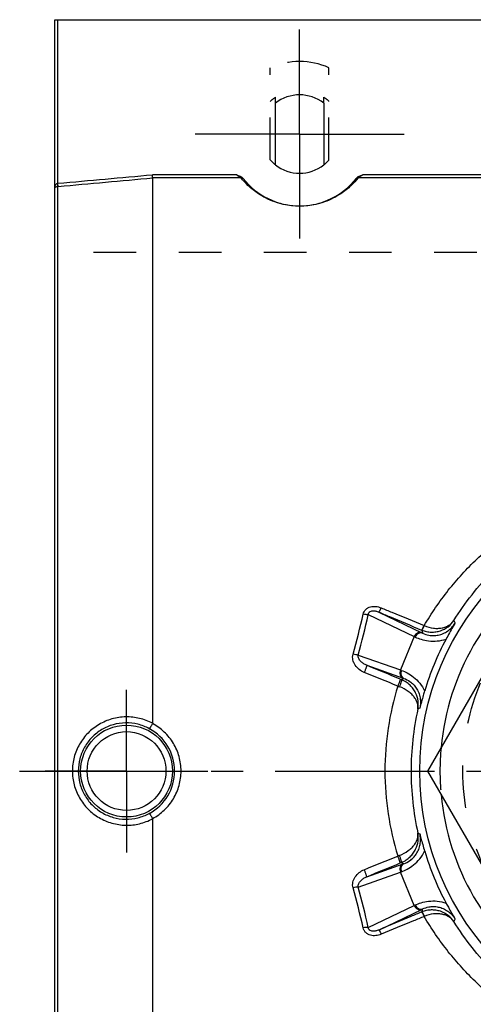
# Model space of a CAD drawing. Header units: millimetres. Extents: x 397 to 603, y 380 to 620.
# Tile 5 of 10: x 397 to 467, y 464 to 615. Entities that reach past the tile are written whole.
import ezdxf

# ---------------------------------------------------------------- set-up
doc = ezdxf.new("R2010")
doc.units = ezdxf.units.MM
doc.header["$LTSCALE"] = 65.185185
doc.linetypes.add('CENTER', pattern=[0.6, 0.375, -0.075, 0.075, -0.075])
doc.linetypes.add('HIDDEN', pattern=[0.2, 0.1, -0.1])
for name, color, linetype in [('ACHSEN_S', 7, 'CONTINUOUS'), ('FASEN', 7, 'CONTINUOUS'), ('FLAECHEN', 7, 'CONTINUOUS'), ('KOERPER', 7, 'CONTINUOUS'), ('KONST.EL_MIT_GEO', 7, 'CONTINUOUS')]:
    doc.layers.add(name, color=color, linetype=linetype)

msp = doc.modelspace()

# ---------------------------------------------------------------- linework, layer by layer
at = {"layer": 'ACHSEN_S', "color": 2, "linetype": 'CENTER'}
msp.add_line((397.13, 500), (602.87, 500), dxfattribs=at)
at = {"layer": 'FASEN', "color": 7, "linetype": 'Continuous'}
msp.add_circle((500, 500), 41.6, dxfattribs=at)
for start, end in [(125.3843, 174.6155), (185.3845, 234.6157)]:
    msp.add_arc((500, 500), 38.5, start, end, dxfattribs=at)
at = {"layer": 'FASEN', "color": 8, "linetype": 'HIDDEN'}
msp.add_arc((500, 500), 38.5, 174.6155, 185.3845, dxfattribs=at)
at = {"layer": 'FLAECHEN', "color": 8, "linetype": 'HIDDEN'}
msp.add_line((597.5, 579.37), (402.5, 579.37), dxfattribs=at)
at = {"layer": 'FLAECHEN', "color": 2, "linetype": 'CENTER'}
for q in [(413.5, 512.45), (401.05, 500), (413.5, 487.55), (425.95, 500)]:
    msp.add_line((413.5, 500), q, dxfattribs=at)
at = {"layer": 'KOERPER', "color": 8, "linetype": 'HIDDEN'}
for p, q in [((435.5, 593.53), (435.5, 607.64)), ((444.5, 593.53), (444.5, 607.64)), ((436.3, 602.22), (436.3, 603.12)), ((443.7, 602.22), (443.7, 603.12))]:
    msp.add_line(p, q, dxfattribs=at)
at = {"layer": 'KOERPER', "color": 7, "linetype": 'Continuous'}
for p, q in [((436.3, 592.78), (436.3, 602.22)), ((443.7, 602.22), (443.7, 592.78))]:
    msp.add_line(p, q, dxfattribs=at)
at = {"layer": 'KOERPER', "color": 8, "linetype": 'HIDDEN'}
for radius, start, end in [(6.73, 123.3633, 131.9786), (6.73, 48.0214, 56.6367), (6, 221.4096, 231.9269), (6, 308.0731, 318.5904)]:
    msp.add_arc((440, 597.5), radius, start, end, dxfattribs=at)
at = {"layer": 'KOERPER', "color": 7, "linetype": 'Continuous'}
for start, end in [(51.9269, 128.0731), (231.9269, 308.0731)]:
    msp.add_arc((440, 597.5), 6, start, end, dxfattribs=at)
at = {"layer": 'KONST.EL_MIT_GEO', "color": 7, "linetype": 'Continuous'}
for p, q in [((402.5, 385), (402.5, 615)), ((402.5, 615), (597.5, 615)), ((403, 589.96), (403, 615)), ((430.33, 591.27), (417.48, 591.27)), ((417.5, 507.31), (417.5, 590.79)), ((431.03, 590.79), (417.5, 590.79)), ((551.03, 590.79), (448.97, 590.79)), ((550.33, 591.27), (449.67, 591.27)), ((402.96, 410.53), (402.96, 589.47)), ((403.04, 589.48), (403, 589.96)), ((479.79, 535), (459.59, 500)), ((450.52, 523.94), (457.56, 520.57)), ((452.12, 524.33), (458.71, 521.17)), ((457.56, 520.57), (455.44, 515.47)), ((448.96, 517.76), (455.44, 515.47)), ((450.28, 516.18), (455.84, 514.22)), ((459.59, 500), (479.79, 465)), ((417.5, 409.21), (417.5, 492.69)), ((450.28, 483.82), (455.84, 485.78)), ((448.96, 482.24), (455.44, 484.53)), ((457.56, 479.43), (455.44, 484.53)), ((450.52, 476.06), (457.56, 479.43)), ((452.12, 475.67), (458.71, 478.83))]:
    msp.add_line(p, q, dxfattribs=at)
at = {"layer": 'KONST.EL_MIT_GEO', "color": 2, "linetype": 'CENTER'}
for q in [(440, 613.5), (424, 597.5), (440, 581.5), (456, 597.5)]:
    msp.add_line((440, 597.5), q, dxfattribs=at)
at = {"layer": 'KONST.EL_MIT_GEO', "color": 8, "linetype": 'HIDDEN'}
msp.add_circle((500, 500), 35, dxfattribs=at)
at = {"layer": 'KONST.EL_MIT_GEO', "color": 7, "linetype": 'Continuous'}
for radius in [7.03, 6.03]:
    msp.add_circle((413.5, 500), radius, dxfattribs=at)
at = {"layer": 'KONST.EL_MIT_GEO', "color": 8, "linetype": 'HIDDEN'}
msp.add_arc((440, 597.5), 11.1, 66.0734, 113.9266, dxfattribs=at)
at = {"layer": 'KONST.EL_MIT_GEO', "color": 7, "linetype": 'Continuous'}
for centre, radius, start, end in [((402.83, 590.89), 0.95, 277.624, 280.2848), ((402.71, 593.17), 3.71, 273.8317, 275.1811), ((440, 597.5), 11, 218.1081, 321.8919), ((317.51, 554.62), 135.74, 344.2993, 346.964), ((315.65, 554.83), 138.37, 344.4566, 347.0968), ((580.71, 565.8), 124.64, 200.0649, 200.2759), ((460.23, 525.26), 3.99, 247.3734, 247.7805), ((597.58, 565.47), 145.66, 197.5376, 197.7303), ((460.22, 525.05), 3.01, 247.5264, 247.931), ((473.05, 553.7), 36.57, 244.9366, 245.1923), ((469.69, 544.11), 25.43, 244.4248, 244.7314), ((499.89, 500.05), 42.53, 151.7065, 163.2935), ((442.97, 481.09), 36.57, 69.8077, 70.0634), ((488.06, 593.3), 85.7, 247.6063, 247.7423), ((522.64, 384.83), 145.52, 117.2693, 117.4297), ((447.38, 490.24), 25.43, 70.2686, 70.5752), ((497.1, 499.99), 44.03, 162.8096, 179.9902), ((477.25, 571.46), 62.53, 249.1886, 249.4365), ((500.79, 500), 43.72, 167.4748, 180.0008), ((510.46, 396.59), 124.45, 114.7228, 114.8786), ((413.49, 500), 7.37, 359.9787, 61.6419), ((413.49, 500), 7.37, 298.3581, 0.0213), ((497.1, 500.01), 44.03, 180.0098, 197.1904), ((500.79, 500), 43.72, 179.9992, 192.5252), ((510.46, 603.41), 124.45, 245.1214, 245.2772), ((477.25, 428.54), 62.53, 110.5635, 110.8114), ((499.89, 499.95), 42.53, 196.7065, 208.2935), ((488.06, 406.7), 85.7, 112.2577, 112.3937), ((522.64, 615.17), 145.52, 242.5703, 242.7307), ((447.38, 509.76), 25.43, 289.4248, 289.7314), ((442.97, 518.91), 36.57, 289.9366, 290.1923), ((319.29, 445.84), 133.9, 13.0178, 15.719), ((317.45, 445.62), 136.51, 12.8852, 15.5614), ((473.05, 446.3), 36.57, 114.8077, 115.0634), ((597.58, 434.52), 145.67, 162.268, 162.4607), ((460.23, 474.73), 3.99, 112.2196, 112.6269), ((469.69, 455.89), 25.43, 115.2686, 115.5752), ((460.22, 474.95), 3.01, 112.069, 112.4736), ((580.71, 434.2), 124.64, 159.724, 159.935)]:
    msp.add_arc(centre, radius, start, end, dxfattribs=at)
for points in [[(403, 589.96), (407.83, 590.39), (412.65, 590.83), (417.48, 591.27)], [(403.04, 589.48), (407.86, 589.91), (412.68, 590.35), (417.5, 590.79)], [(455.42, 514.07), (453.7, 514.77), (451.99, 515.48), (450.28, 516.18)], [(455.03, 513.01), (453.32, 513.7), (451.61, 514.4), (449.9, 515.1)], [(417.5, 507.31), (417.5, 507.3), (417.5, 507.28), (417.49, 507.27)], [(417.49, 492.73), (417.5, 492.72), (417.5, 492.7), (417.5, 492.69)], [(449.9, 484.9), (451.61, 485.6), (453.32, 486.3), (455.03, 486.99)], [(450.28, 483.82), (451.99, 484.52), (453.7, 485.23), (455.42, 485.93)]]:
    msp.add_open_spline(points, degree=3, dxfattribs=at)
for points, knots in [([(417.5, 590.79), (417.5, 590.8), (417.5, 590.82), (417.5, 590.88), (417.49, 590.98), (417.49, 591.11), (417.48, 591.22), (417.48, 591.27)], [0, 0, 0, 0, 0.0571, 0.139372, 0.370025, 0.667416, 1, 1, 1, 1]), ([(430.33, 591.27), (430.43, 591.23), (430.61, 591.17), (430.97, 591.02), (431.23, 590.86), (431.34, 590.71)], [0, 0, 0, 0, 0.251098, 0.50216, 1, 1, 1, 1]), ([(431.03, 590.79), (430.98, 590.81), (430.75, 590.97), (430.51, 591.13), (430.33, 591.27)], [0, 0, 0, 0, 0.191082, 1, 1, 1, 1]), ([(448.97, 590.79), (448.64, 590.38), (447.82, 589.48), (446.54, 588.46), (445.14, 587.65), (443.73, 587.04), (441.99, 586.58), (440, 586.4), (438.01, 586.58), (436.27, 587.04), (434.86, 587.65), (433.46, 588.46), (432.18, 589.48), (431.36, 590.38), (431.03, 590.79)], [0, 0, 0, 0, 0.076531, 0.175959, 0.237951, 0.311393, 0.399209, 0.500001, 0.600792, 0.688608, 0.76205, 0.824041, 0.923469, 1, 1, 1, 1]), ([(431.03, 590.79), (431.1, 590.79), (431.25, 590.76), (431.38, 590.67), (431.42, 590.62)], [0, 0, 0, 0, 0.505108, 1, 1, 1, 1]), ([(448.97, 590.79), (448.9, 590.79), (448.75, 590.76), (448.62, 590.67), (448.58, 590.62)], [0, 0, 0, 0, 0.505108, 1, 1, 1, 1]), ([(448.66, 590.71), (448.77, 590.86), (449.03, 591.02), (449.39, 591.17), (449.57, 591.23), (449.67, 591.27)], [0, 0, 0, 0, 0.497841, 0.748902, 1, 1, 1, 1]), ([(449.67, 591.27), (449.6, 591.22), (449.38, 591.05), (449.14, 590.89), (448.97, 590.79)], [0, 0, 0, 0, 0.282995, 1, 1, 1, 1]), ([(402.5, 589.19), (402.5, 589.26), (402.51, 589.42), (402.57, 589.6), (402.65, 589.74), (402.73, 589.84), (402.83, 589.91), (402.91, 589.94), (402.96, 589.95)], [0, 0, 0, 0, 0.238469, 0.479721, 0.603204, 0.729959, 0.861816, 1, 1, 1, 1]), ([(402.5, 589.19), (402.5, 589.21), (402.52, 589.28), (402.6, 589.37), (402.75, 589.44), (402.88, 589.47), (402.96, 589.47)], [0, 0, 0, 0, 0.150791, 0.337654, 0.602746, 1, 1, 1, 1]), ([(402.96, 589.47), (402.96, 589.49), (402.97, 589.55), (402.97, 589.66), (402.97, 589.8), (402.96, 589.9), (402.96, 589.95)], [0, 0, 0, 0, 0.141988, 0.372655, 0.668845, 1, 1, 1, 1]), ([(459.09, 522.26), (460.19, 524.14), (462.65, 527.75), (467.07, 532.57), (472.12, 536.72), (475.84, 539), (477.77, 540)], [0, 0, 0, 0, 0.250691, 0.500195, 0.749587, 1, 1, 1, 1]), ([(463.63, 523.03), (464.48, 524.4), (466.33, 527.04), (469.53, 530.66), (473.1, 533.9), (475.71, 535.78), (477.06, 536.65)], [0, 0, 0, 0, 0.25083, 0.500546, 0.749967, 1, 1, 1, 1]), ([(449.75, 524), (449.78, 524.13), (449.87, 524.39), (450.12, 524.73), (450.46, 524.99), (450.85, 525.15), (451.27, 525.22), (451.83, 525.2), (452.24, 525.09), (452.5, 524.98)], [0, 0, 0, 0, 0.122487, 0.245756, 0.370201, 0.495744, 0.621952, 0.748362, 1, 1, 1, 1]), ([(450.52, 523.94), (450.53, 524.01), (450.55, 524.13), (450.64, 524.27), (450.75, 524.39), (450.95, 524.49), (451.19, 524.53), (451.44, 524.52), (451.75, 524.47), (451.98, 524.39), (452.12, 524.33)], [0, 0, 0, 0, 0.119783, 0.182658, 0.247376, 0.378447, 0.508074, 0.634635, 0.758498, 1, 1, 1, 1]), ([(452.12, 524.33), (452.13, 524.33), (452.15, 524.34), (452.18, 524.38), (452.22, 524.43), (452.27, 524.51), (452.32, 524.61), (452.4, 524.77), (452.46, 524.89), (452.5, 524.98)], [0, 0, 0, 0, 0.032688, 0.093727, 0.184719, 0.30414, 0.449251, 0.616488, 1, 1, 1, 1]), ([(452.5, 524.98), (453.05, 524.76), (455.24, 523.85), (457.43, 522.94), (459.07, 522.27)], [0, 0, 0, 0, 0.249885, 1, 1, 1, 1]), ([(450.52, 523.94), (450.47, 523.93), (450.36, 523.92), (450.1, 523.94), (449.89, 523.97), (449.75, 524)], [0, 0, 0, 0, 0.199254, 0.439942, 1, 1, 1, 1]), ([(452.12, 524.33), (452.67, 524.1), (454.86, 523.18), (457.05, 522.27), (458.69, 521.58)], [0, 0, 0, 0, 0.249883, 1, 1, 1, 1]), ([(458.72, 521.57), (458.95, 521.47), (459.43, 521.33), (460.16, 521.24), (460.88, 521.29), (461.78, 521.5), (462.78, 522.02), (463.39, 522.68), (463.63, 523.03)], [0, 0, 0, 0, 0.136094, 0.269648, 0.399688, 0.525912, 0.767327, 1, 1, 1, 1]), ([(459.09, 522.26), (459.54, 522.06), (460.24, 521.86), (461.17, 521.82), (461.8, 521.89), (462.38, 522.06), (462.88, 522.3), (463.3, 522.63), (463.53, 522.89), (463.63, 523.03)], [0, 0, 0, 0, 0.294823, 0.431752, 0.559777, 0.679141, 0.790994, 0.897169, 1, 1, 1, 1]), ([(458.69, 521.58), (458.69, 521.58), (458.7, 521.58), (458.72, 521.6), (458.75, 521.63), (458.79, 521.69), (458.83, 521.77), (458.89, 521.88), (458.97, 522.04), (459.03, 522.17), (459.07, 522.27)], [0, 0, 0, 0, 0.012496, 0.031466, 0.092048, 0.18321, 0.303145, 0.448886, 0.616651, 1, 1, 1, 1]), ([(458.72, 521.57), (458.72, 521.57), (458.73, 521.57), (458.75, 521.59), (458.77, 521.62), (458.81, 521.68), (458.86, 521.77), (458.91, 521.87), (458.99, 522.03), (459.05, 522.16), (459.09, 522.26)], [0, 0, 0, 0, 0.012386, 0.031296, 0.091825, 0.182977, 0.302923, 0.448694, 0.616505, 1, 1, 1, 1]), ([(458.84, 521.11), (459.14, 520.96), (459.69, 520.79), (460.51, 520.71), (461.25, 520.79), (462, 521.02), (462.7, 521.42), (463.32, 521.95), (463.65, 522.37), (463.79, 522.6)], [0, 0, 0, 0, 0.180924, 0.299831, 0.433091, 0.573599, 0.715837, 0.857935, 1, 1, 1, 1]), ([(463.79, 522.6), (463.68, 522.42), (463.21, 521.63), (462.77, 520.82), (462.44, 520.21)], [0, 0, 0, 0, 0.236008, 1, 1, 1, 1]), ([(458.71, 521.17), (458.61, 521.21), (458.38, 521.24), (458.04, 521.13), (457.75, 520.9), (457.61, 520.69), (457.56, 520.57)], [0, 0, 0, 0, 0.229229, 0.472078, 0.731132, 1, 1, 1, 1]), ([(458.84, 521.11), (458.74, 521.15), (458.51, 521.18), (458.18, 521.07), (457.89, 520.83), (457.76, 520.62), (457.71, 520.5)], [0, 0, 0, 0, 0.225407, 0.46696, 0.727663, 1, 1, 1, 1]), ([(457.71, 520.5), (457.99, 520.37), (458.66, 520.11), (459.79, 519.88), (461.1, 519.86), (462, 520.05), (462.44, 520.21)], [0, 0, 0, 0, 0.196553, 0.438602, 0.712056, 1, 1, 1, 1]), ([(449.9, 515.1), (449.62, 515.21), (449.1, 515.51), (448.58, 516.06), (448.29, 516.58), (448.15, 517.01), (448.1, 517.45), (448.14, 517.74), (448.18, 517.89)], [0, 0, 0, 0, 0.251582, 0.501959, 0.626975, 0.751601, 0.875886, 1, 1, 1, 1]), ([(448.96, 517.76), (448.91, 517.76), (448.79, 517.76), (448.53, 517.8), (448.32, 517.85), (448.18, 517.89)], [0, 0, 0, 0, 0.195614, 0.43583, 1, 1, 1, 1]), ([(450.28, 516.18), (450.11, 516.25), (449.87, 516.38), (449.57, 516.59), (449.37, 516.78), (449.19, 516.98), (449.05, 517.22), (448.95, 517.47), (448.94, 517.66), (448.96, 517.76)], [0, 0, 0, 0, 0.25168, 0.376497, 0.500711, 0.624522, 0.748298, 0.87285, 1, 1, 1, 1]), ([(450.28, 516.18), (450.28, 516.18), (450.29, 516.17), (450.28, 516.15), (450.28, 516.12), (450.27, 516.08), (450.25, 516.03), (450.23, 515.94), (450.18, 515.82), (450.13, 515.66), (450.06, 515.48), (449.98, 515.29), (449.93, 515.16), (449.9, 515.1)], [0, 0, 0, 0, 0.009769, 0.028128, 0.055488, 0.091708, 0.136451, 0.189258, 0.316708, 0.468527, 0.638061, 0.817854, 1, 1, 1, 1]), ([(455.44, 515.47), (455.4, 515.35), (455.34, 515.1), (455.39, 514.73), (455.55, 514.41), (455.74, 514.27), (455.84, 514.22)], [0, 0, 0, 0, 0.268868, 0.527922, 0.770771, 1, 1, 1, 1]), ([(455.6, 515.41), (455.55, 515.29), (455.49, 515.04), (455.53, 514.68), (455.69, 514.36), (455.87, 514.22), (455.97, 514.18)], [0, 0, 0, 0, 0.272337, 0.53304, 0.774593, 1, 1, 1, 1]), ([(455.6, 515.41), (455.9, 515.3), (456.55, 515.01), (457.51, 514.38), (458.45, 513.46), (458.95, 512.69), (459.15, 512.27)], [0, 0, 0, 0, 0.196552, 0.438602, 0.712056, 1, 1, 1, 1]), ([(455.42, 514.07), (455.42, 514.06), (455.42, 514.05), (455.41, 514.03), (455.41, 514), (455.4, 513.96), (455.38, 513.92), (455.36, 513.84), (455.31, 513.72), (455.26, 513.56), (455.19, 513.38), (455.11, 513.2), (455.06, 513.07), (455.03, 513.01)], [0, 0, 0, 0, 0.009348, 0.027441, 0.054565, 0.09055, 0.135059, 0.187636, 0.314691, 0.466315, 0.636011, 0.816489, 1, 1, 1, 1]), ([(455.6, 513.99), (455.61, 513.99), (455.61, 513.98), (455.62, 513.94), (455.61, 513.87), (455.59, 513.76), (455.55, 513.63), (455.5, 513.46), (455.41, 513.22), (455.34, 513.04), (455.29, 512.91)], [0, 0, 0, 0, 0.013463, 0.033762, 0.098679, 0.195874, 0.322024, 0.472093, 0.639878, 1, 1, 1, 1]), ([(458.1, 509.48), (458.18, 509.89), (458.21, 510.75), (457.89, 511.8), (457.41, 512.59), (456.93, 513.15), (456.32, 513.64), (455.85, 513.89), (455.6, 513.99)], [0, 0, 0, 0, 0.222284, 0.456926, 0.582717, 0.715338, 0.854929, 1, 1, 1, 1]), ([(455.97, 514.18), (456.29, 514.07), (456.8, 513.81), (457.43, 513.28), (457.9, 512.7), (458.27, 512), (458.48, 511.23), (458.54, 510.42), (458.47, 509.89), (458.41, 509.62)], [0, 0, 0, 0, 0.180924, 0.299831, 0.433091, 0.573599, 0.715837, 0.857935, 1, 1, 1, 1]), ([(458.1, 509.48), (458.13, 509.63), (458.14, 509.92), (458.06, 510.38), (457.87, 510.85), (457.57, 511.31), (457.16, 511.77), (456.43, 512.38), (455.77, 512.73), (455.29, 512.91)], [0, 0, 0, 0, 0.090961, 0.186526, 0.290187, 0.404907, 0.532992, 0.675754, 1, 1, 1, 1]), ([(459.15, 512.27), (459.08, 512.04), (458.82, 511.16), (458.58, 510.28), (458.41, 509.62)], [0, 0, 0, 0, 0.267464, 1, 1, 1, 1]), ([(417.5, 507.31), (416.87, 507.64), (415.52, 508.15), (413.38, 508.38), (411.24, 508.06), (409.25, 507.21), (407.54, 505.88), (406.22, 504.15), (405.39, 502.15), (405.2, 500.71), (405.2, 500)], [0, 0, 0, 0, 0.124482, 0.249149, 0.37405, 0.499139, 0.624328, 0.74955, 0.874776, 1, 1, 1, 1]), ([(416.98, 506.48), (416.43, 506.78), (415.24, 507.24), (413.34, 507.46), (411.44, 507.17), (409.68, 506.42), (408.16, 505.23), (407, 503.69), (406.28, 501.91), (406.11, 500.63), (406.11, 500)], [0, 0, 0, 0, 0.124322, 0.248877, 0.37374, 0.498851, 0.624097, 0.749391, 0.874695, 1, 1, 1, 1]), ([(416.98, 506.48), (416.99, 506.48), (417, 506.49), (417.01, 506.5), (417.03, 506.52), (417.06, 506.55), (417.1, 506.62), (417.17, 506.71), (417.24, 506.83), (417.32, 506.96), (417.4, 507.11), (417.46, 507.22), (417.49, 507.27)], [0, 0, 0, 0, 0.010761, 0.029023, 0.055493, 0.090209, 0.183528, 0.306287, 0.454538, 0.623402, 0.807266, 1, 1, 1, 1]), ([(421.85, 500), (421.85, 500.74), (421.65, 502.23), (420.76, 504.29), (419.35, 506.04), (418.14, 506.92), (417.49, 507.27)], [0, 0, 0, 0, 0.250114, 0.500131, 0.75006, 1, 1, 1, 1]), ([(405.2, 500), (405.2, 499.29), (405.39, 497.85), (406.22, 495.85), (407.54, 494.12), (409.25, 492.79), (411.24, 491.94), (413.38, 491.62), (415.52, 491.85), (416.87, 492.36), (417.5, 492.69)], [0, 0, 0, 0, 0.125224, 0.25045, 0.375672, 0.500861, 0.62595, 0.750851, 0.875518, 1, 1, 1, 1]), ([(406.11, 500), (406.11, 499.37), (406.28, 498.09), (407, 496.31), (408.16, 494.77), (409.68, 493.58), (411.44, 492.83), (413.34, 492.54), (415.24, 492.76), (416.43, 493.22), (416.98, 493.52)], [0, 0, 0, 0, 0.125305, 0.250609, 0.375903, 0.501149, 0.62626, 0.751123, 0.875678, 1, 1, 1, 1]), ([(417.49, 492.73), (418.14, 493.08), (419.35, 493.96), (420.76, 495.71), (421.65, 497.77), (421.85, 499.26), (421.85, 500)], [0, 0, 0, 0, 0.249947, 0.499873, 0.749888, 1, 1, 1, 1]), ([(417.49, 492.73), (417.46, 492.78), (417.4, 492.89), (417.32, 493.04), (417.24, 493.17), (417.17, 493.29), (417.1, 493.38), (417.06, 493.45), (417.03, 493.48), (417.01, 493.5), (417, 493.51), (416.99, 493.52), (416.98, 493.52)], [0, 0, 0, 0, 0.192734, 0.376598, 0.545462, 0.693713, 0.816472, 0.909791, 0.944507, 0.970977, 0.989239, 1, 1, 1, 1]), ([(455.29, 487.09), (455.77, 487.27), (456.43, 487.62), (457.16, 488.23), (457.57, 488.69), (457.87, 489.15), (458.06, 489.62), (458.14, 490.08), (458.13, 490.37), (458.1, 490.52)], [0, 0, 0, 0, 0.324246, 0.467008, 0.595093, 0.709813, 0.813474, 0.909039, 1, 1, 1, 1]), ([(455.6, 486.01), (455.85, 486.11), (456.32, 486.36), (456.93, 486.85), (457.41, 487.41), (457.89, 488.2), (458.21, 489.25), (458.18, 490.11), (458.1, 490.52)], [0, 0, 0, 0, 0.145071, 0.284662, 0.417283, 0.543074, 0.777716, 1, 1, 1, 1]), ([(455.97, 485.82), (456.29, 485.93), (456.8, 486.19), (457.43, 486.72), (457.9, 487.3), (458.27, 488), (458.48, 488.77), (458.54, 489.58), (458.47, 490.11), (458.41, 490.38)], [0, 0, 0, 0, 0.180924, 0.299831, 0.433091, 0.573599, 0.715837, 0.857935, 1, 1, 1, 1]), ([(458.41, 490.38), (458.46, 490.17), (458.7, 489.28), (458.95, 488.4), (459.15, 487.73)], [0, 0, 0, 0, 0.236008, 1, 1, 1, 1]), ([(455.42, 485.93), (455.42, 485.94), (455.42, 485.95), (455.41, 485.97), (455.41, 486), (455.4, 486.04), (455.38, 486.08), (455.36, 486.16), (455.31, 486.28), (455.26, 486.44), (455.19, 486.62), (455.11, 486.8), (455.06, 486.93), (455.03, 486.99)], [0, 0, 0, 0, 0.009348, 0.027441, 0.054565, 0.090551, 0.135059, 0.187636, 0.314692, 0.466315, 0.636011, 0.816489, 1, 1, 1, 1]), ([(455.6, 486.01), (455.61, 486.01), (455.61, 486.02), (455.62, 486.06), (455.61, 486.13), (455.59, 486.24), (455.55, 486.37), (455.5, 486.54), (455.41, 486.78), (455.34, 486.96), (455.29, 487.09)], [0, 0, 0, 0, 0.013463, 0.033762, 0.098679, 0.195875, 0.322024, 0.472093, 0.639878, 1, 1, 1, 1]), ([(455.6, 484.59), (455.9, 484.7), (456.55, 484.99), (457.51, 485.62), (458.45, 486.54), (458.95, 487.31), (459.15, 487.73)], [0, 0, 0, 0, 0.196553, 0.438602, 0.712056, 1, 1, 1, 1]), ([(455.84, 485.78), (455.74, 485.73), (455.55, 485.59), (455.39, 485.27), (455.34, 484.9), (455.4, 484.65), (455.44, 484.53)], [0, 0, 0, 0, 0.229229, 0.472078, 0.731132, 1, 1, 1, 1]), ([(455.97, 485.82), (455.87, 485.78), (455.69, 485.64), (455.53, 485.32), (455.49, 484.96), (455.55, 484.71), (455.6, 484.59)], [0, 0, 0, 0, 0.225407, 0.46696, 0.727663, 1, 1, 1, 1]), ([(448.18, 482.11), (448.14, 482.26), (448.1, 482.55), (448.15, 482.99), (448.29, 483.42), (448.58, 483.94), (449.1, 484.49), (449.62, 484.79), (449.9, 484.9)], [0, 0, 0, 0, 0.124114, 0.248399, 0.373025, 0.498041, 0.748418, 1, 1, 1, 1]), ([(448.96, 482.24), (448.94, 482.34), (448.95, 482.53), (449.05, 482.78), (449.19, 483.02), (449.37, 483.22), (449.57, 483.41), (449.87, 483.62), (450.11, 483.75), (450.28, 483.82)], [0, 0, 0, 0, 0.12715, 0.251702, 0.375478, 0.499289, 0.623503, 0.74832, 1, 1, 1, 1]), ([(450.28, 483.82), (450.28, 483.82), (450.29, 483.83), (450.28, 483.85), (450.28, 483.88), (450.27, 483.92), (450.25, 483.97), (450.23, 484.06), (450.18, 484.18), (450.13, 484.34), (450.06, 484.52), (449.98, 484.71), (449.93, 484.84), (449.9, 484.9)], [0, 0, 0, 0, 0.009769, 0.028128, 0.055488, 0.091708, 0.136451, 0.189258, 0.316709, 0.468528, 0.638061, 0.817854, 1, 1, 1, 1]), ([(448.96, 482.24), (448.91, 482.24), (448.79, 482.24), (448.53, 482.2), (448.32, 482.15), (448.18, 482.11)], [0, 0, 0, 0, 0.195614, 0.43583, 1, 1, 1, 1]), ([(457.56, 479.43), (457.61, 479.31), (457.75, 479.1), (458.04, 478.87), (458.38, 478.76), (458.61, 478.79), (458.71, 478.83)], [0, 0, 0, 0, 0.268868, 0.527922, 0.770771, 1, 1, 1, 1]), ([(457.71, 479.5), (457.99, 479.63), (458.66, 479.89), (459.79, 480.12), (461.1, 480.14), (462, 479.95), (462.44, 479.79)], [0, 0, 0, 0, 0.196553, 0.438602, 0.712056, 1, 1, 1, 1]), ([(457.71, 479.5), (457.76, 479.38), (457.89, 479.17), (458.18, 478.93), (458.51, 478.82), (458.74, 478.85), (458.84, 478.89)], [0, 0, 0, 0, 0.272337, 0.53304, 0.774593, 1, 1, 1, 1]), ([(458.84, 478.89), (459.14, 479.04), (459.69, 479.21), (460.51, 479.29), (461.25, 479.21), (462, 478.98), (462.7, 478.58), (463.32, 478.05), (463.65, 477.63), (463.79, 477.4)], [0, 0, 0, 0, 0.180923, 0.299831, 0.433091, 0.573598, 0.715837, 0.857934, 1, 1, 1, 1]), ([(462.44, 479.79), (462.55, 479.58), (462.99, 478.77), (463.44, 477.97), (463.79, 477.4)], [0, 0, 0, 0, 0.267465, 1, 1, 1, 1]), ([(458.69, 478.42), (458.14, 478.19), (455.95, 477.28), (453.76, 476.36), (452.12, 475.67)], [0, 0, 0, 0, 0.250114, 1, 1, 1, 1]), ([(459.07, 477.73), (458.52, 477.51), (456.33, 476.6), (454.15, 475.7), (452.5, 475.02)], [0, 0, 0, 0, 0.250112, 1, 1, 1, 1]), ([(458.69, 478.42), (458.69, 478.42), (458.7, 478.42), (458.72, 478.4), (458.75, 478.37), (458.79, 478.31), (458.83, 478.23), (458.89, 478.12), (458.97, 477.96), (459.03, 477.83), (459.07, 477.73)], [0, 0, 0, 0, 0.012496, 0.031467, 0.092049, 0.183211, 0.303146, 0.448888, 0.616652, 1, 1, 1, 1]), ([(463.63, 476.97), (463.39, 477.32), (462.78, 477.98), (461.78, 478.5), (460.88, 478.71), (460.16, 478.76), (459.43, 478.67), (458.95, 478.53), (458.72, 478.43)], [0, 0, 0, 0, 0.232673, 0.474088, 0.600312, 0.730352, 0.863906, 1, 1, 1, 1]), ([(458.72, 478.43), (458.72, 478.43), (458.73, 478.43), (458.75, 478.41), (458.77, 478.38), (458.81, 478.32), (458.86, 478.23), (458.91, 478.13), (458.99, 477.97), (459.05, 477.84), (459.09, 477.74)], [0, 0, 0, 0, 0.012386, 0.031296, 0.091825, 0.182976, 0.302923, 0.448694, 0.616505, 1, 1, 1, 1]), ([(463.63, 476.97), (463.53, 477.11), (463.3, 477.37), (462.88, 477.7), (462.38, 477.94), (461.8, 478.11), (461.17, 478.18), (460.24, 478.14), (459.54, 477.94), (459.09, 477.74)], [0, 0, 0, 0, 0.102831, 0.209006, 0.320859, 0.440223, 0.568248, 0.705177, 1, 1, 1, 1]), ([(477.77, 460), (475.84, 461), (472.12, 463.28), (467.07, 467.43), (462.65, 472.25), (460.19, 475.86), (459.09, 477.74)], [0, 0, 0, 0, 0.250413, 0.499805, 0.749309, 1, 1, 1, 1]), ([(477.06, 463.35), (475.71, 464.22), (473.1, 466.1), (469.53, 469.34), (466.33, 472.96), (464.48, 475.6), (463.63, 476.97)], [0, 0, 0, 0, 0.250033, 0.499454, 0.74917, 1, 1, 1, 1]), ([(450.52, 476.06), (450.47, 476.07), (450.36, 476.08), (450.1, 476.06), (449.89, 476.03), (449.75, 476)], [0, 0, 0, 0, 0.199253, 0.439942, 1, 1, 1, 1]), ([(452.5, 475.02), (452.24, 474.91), (451.83, 474.8), (451.27, 474.78), (450.85, 474.85), (450.46, 475.01), (450.12, 475.27), (449.87, 475.61), (449.78, 475.87), (449.75, 476)], [0, 0, 0, 0, 0.251638, 0.378048, 0.504255, 0.629799, 0.754244, 0.877513, 1, 1, 1, 1]), ([(452.12, 475.67), (451.98, 475.61), (451.75, 475.53), (451.44, 475.48), (451.19, 475.47), (450.95, 475.51), (450.75, 475.61), (450.64, 475.73), (450.55, 475.87), (450.53, 475.99), (450.52, 476.06)], [0, 0, 0, 0, 0.241502, 0.365365, 0.491926, 0.621553, 0.752624, 0.817342, 0.880217, 1, 1, 1, 1]), ([(452.12, 475.67), (452.13, 475.67), (452.15, 475.66), (452.18, 475.62), (452.22, 475.57), (452.27, 475.49), (452.32, 475.39), (452.4, 475.23), (452.46, 475.11), (452.5, 475.02)], [0, 0, 0, 0, 0.032688, 0.093727, 0.184718, 0.304139, 0.44925, 0.616488, 1, 1, 1, 1])]:
    msp.add_open_spline(points, degree=3, knots=knots, dxfattribs=at)

doc.saveas('drawing.dxf')
